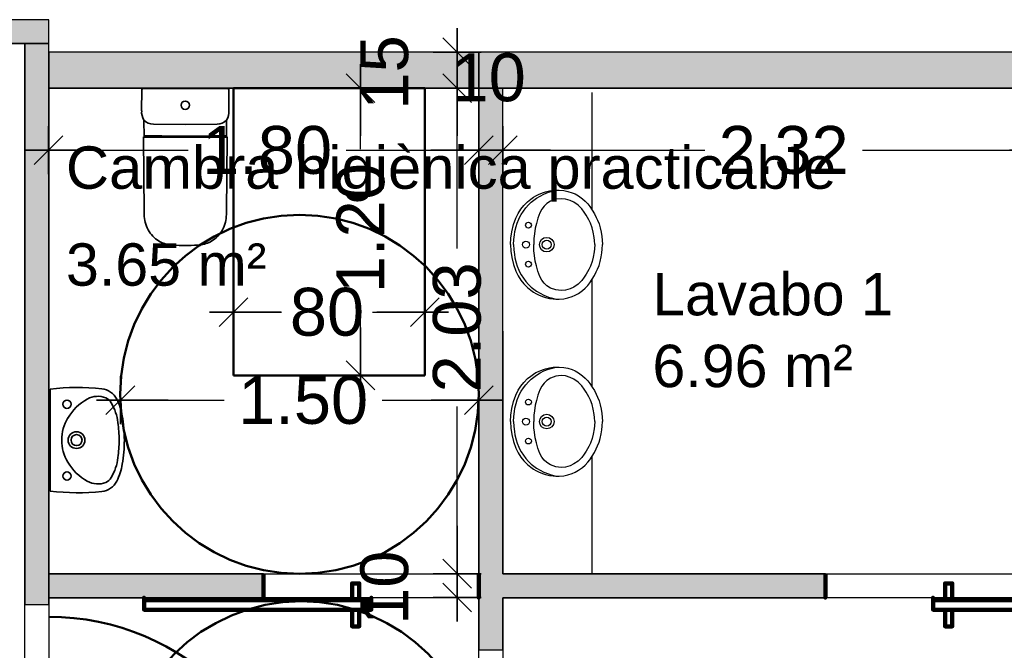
# Model space of a CAD drawing. Header units: metres. Extents: x -1 to 444, y -6 to 31.
# Tile 13 of 76: x 401.34 to 405.45, y 25.73 to 28.36. Entities that reach past the tile are written whole.
import ezdxf

# ---------------------------------------------------------------- set-up
doc = ezdxf.new("R2010")
doc.units = ezdxf.units.M
doc.header["$PDMODE"] = 65
doc.linetypes.add('CONTINUA', pattern=[0])
doc.linetypes.add('VERDECKT', pattern=[9.525, 6.35, -3.175])
for name, color, linetype, lineweight in [('3D PA MURS', 7, 'CONTINUA', 25), ('3D PA MURS NOUS', 7, 'CONTINUA', 25), ('PA COTES', 7, 'CONTINUA', 25), ('PA ESCALES 2D', 7, 'CONTINUA', 25), ('PA LOCALS', 7, 'CONTINUA', 25), ('PA MOBLES', 7, 'CONTINUA', 25)]:
    doc.layers.add(name, color=color, linetype=linetype, lineweight=lineweight)
doc.styles.add('ARIAL', font='arial.ttf')
doc.dimstyles.new('DIMSTYLE_11', dxfattribs={"dimtxt": 0.2, "dimasz": 0.2, "dimexe": 0, "dimexo": 1e-06, "dimgap": 0.1, "dimtad": 0, "dimdec": 0, "dimlfac": 100, "dimrnd": 1, "dimzin": 4, "dimdsep": 46, "dimtxsty": 'ARIAL', "dimblk1": 'ALL_ML_STRICH', "dimblk2": 'ALL_ML_STRICH', "dimsah": 1, "dimcen": 0, "dimse1": 1, "dimse2": 1, "dimclrd": 2, "dimclre": 2, "dimclrt": 2, "dimadec": 0, "dimazin": 0, "dimtfac": 1, "dimtdec": 0, "dimtix": 1, "dimtmove": 2, "dimatfit": 3, "dimfxl": 0, "dimtzin": 0, "dimlwd": 0, "dimlwe": 35, "dimarcsym": 0})
doc.dimstyles.new('DIMSTYLE_6', dxfattribs={"dimtxt": 0.2, "dimasz": 0.2, "dimexe": 0, "dimexo": 1e-06, "dimgap": 0.1, "dimtad": 0, "dimrnd": 0.01, "dimzin": 4, "dimdsep": 46, "dimtxsty": 'ARIAL', "dimblk1": 'ALL_ML_STRICH', "dimblk2": 'ALL_ML_STRICH', "dimsah": 1, "dimcen": 0, "dimse1": 1, "dimse2": 1, "dimclrd": 2, "dimclre": 2, "dimclrt": 2, "dimadec": 0, "dimazin": 0, "dimtfac": 1, "dimtdec": 0, "dimtix": 1, "dimtmove": 2, "dimatfit": 3, "dimfxl": 0, "dimtzin": 0, "dimlwd": 0, "dimlwe": 35, "dimarcsym": 0})
doc.dimstyles.new('DIMSTYLE_8', dxfattribs={"dimtxt": 0.2, "dimasz": 0.2, "dimexe": 0, "dimexo": 1e-06, "dimgap": 0.1, "dimtad": 2, "dimdec": 0, "dimlfac": 100, "dimrnd": 1, "dimzin": 4, "dimdsep": 46, "dimtxsty": 'ARIAL', "dimblk1": 'ALL_ML_STRICH', "dimblk2": 'ALL_ML_STRICH', "dimsah": 1, "dimcen": 0, "dimse1": 1, "dimse2": 1, "dimclrd": 2, "dimclre": 2, "dimclrt": 2, "dimadec": 0, "dimazin": 0, "dimtfac": 1, "dimtdec": 0, "dimtix": 1, "dimtmove": 2, "dimatfit": 3, "dimfxl": 0, "dimtvp": 1.2, "dimtzin": 0, "dimlwd": 0, "dimlwe": 35, "dimarcsym": 0})

# ---------------------------------------------------------------- blocks, each defined once
blk = doc.blocks.new('OBJETO_COMPLEJO_1')
at = {"layer": '3D PA MURS NOUS', "lineweight": 35, "transparency": 33554687}
for p, q in [((401.8474, 28.0704), (401.847, 27.9833)), ((402.2118, 27.9833), (402.2114, 28.0704)), ((401.8566, 27.9447), (401.8571, 27.8752)), ((402.2017, 27.8752), (402.2022, 27.9447)), ((401.8543, 27.873), (401.8572, 27.5586)), ((402.2015, 27.5586), (402.2044, 27.873)), ((402.0183, 27.4212), (402.0294, 27.4213)), ((402.0294, 27.4213), (402.0404, 27.4212))]:
    blk.add_line(p, q, dxfattribs=at)
blk.add_lwpolyline([(402.2054, 28.0764), (402.0294, 28.0764), (402.0294, 28.0764), (402.0294, 28.0764), (401.8534, 28.0764)], dxfattribs=at)
for centre, radius, start, end in [((401.8534, 28.0704), 0.006, 89.9956, 179.6868), ((402.2054, 28.0704), 0.006, 0.3132, 90.0044), ((401.9084, 27.978), 0.0616, 175.0868, 212.7316), ((402.1504, 27.978), 0.0616, 327.2684, 4.9132), ((401.8559, 27.873), 0.00159, 101.7955, 180.4004), ((401.8554, 27.8792), 0.00468, 272.139, 282.1043), ((401.8559, 27.876), 0.0014, 291.5043, 325.5038), ((402.2029, 27.876), 0.0014, 214.4962, 248.4957), ((402.2033, 27.8792), 0.00468, 257.8957, 267.861), ((402.2028, 27.873), 0.00159, 359.5996, 78.2045), ((402.009, 27.5547), 0.1518, 178.5373, 203.589), ((402.0498, 27.5547), 0.1518, 336.411, 1.4627), ((401.9849, 27.5474), 0.1269, 204.9077, 234.8794), ((402.0738, 27.5474), 0.1269, 305.1206, 335.0923), ((401.979, 27.5423), 0.1193, 235.8185, 262.3668), ((402.0798, 27.5423), 0.1193, 277.6332, 304.1815), ((402.0105, 27.8083), 0.3872, 262.9661, 271.1498), ((402.0482, 27.8083), 0.3872, 268.8502, 277.0339)]:
    blk.add_arc(centre, radius, start, end, dxfattribs=at)
blk = doc.blocks.new('ALL_ML_STRICH')
at = {"color": 0, "linetype": 'ByBlock', "lineweight": -2}
for p, q in [((0, -0.5), (0, 0.5)), ((-0.3, -0.3), (0.3, 0.3)), ((-1, 0), (0.5, 0))]:
    blk.add_line(p, q, dxfattribs=at)
blk = doc.blocks.new('*D52')
at = {"layer": 'DEFPOINTS', "color": 2, "linetype": 'CONTINUA', "lineweight": 35, "transparency": 33554687}
for p in [(401.7578, 27.2179), (401.7578, 26.7741), (403.2571, 26.7797)]:
    blk.add_point(p, dxfattribs=at)
at = {"layer": 'PA COTES', "color": 2, "linetype": 'CONTINUA', "lineweight": -2, "transparency": 33554687}
for p, q in [((401.7578, 26.7741), (402.1923, 26.7741)), ((402.8523, 26.7741), (403.2571, 26.7741))]:
    blk.add_line(p, q, dxfattribs=at)
at = {"layer": 'PA COTES', "color": 2, "linetype": 'CONTINUA', "lineweight": 35, "transparency": 33554687, "xscale": 0.2, "yscale": 0.2, "zscale": 0.2, "rotation": 180}
blk.add_blockref('ALL_ML_STRICH', (401.7578, 26.7741), dxfattribs=at)
at = {"layer": 'PA COTES', "color": 2, "linetype": 'CONTINUA', "lineweight": 35, "transparency": 33554687, "xscale": 0.2, "yscale": 0.2, "zscale": 0.2}
blk.add_blockref('ALL_ML_STRICH', (403.2571, 26.7741), dxfattribs=at)
at = {"layer": 'PA COTES', "color": 2, "linetype": 'CONTINUA', "lineweight": 35, "transparency": 33554687, "insert": (402.5223, 26.7741), "char_height": 0.2, "width": 0.8, "attachment_point": 5, "style": 'ARIAL'}
blk.add_mtext('\\A1;{\\A1;{1.50\\H0.132000;\\S^ ;}}', dxfattribs=at)
blk = doc.blocks.new('*D54')
at = {"layer": 'DEFPOINTS', "color": 2, "linetype": 'CONTINUA', "lineweight": 35, "transparency": 33554687}
for p in [(402.2308, 27.1425), (403.0308, 27.1686), (402.2308, 27.0902)]:
    blk.add_point(p, dxfattribs=at)
at = {"layer": 'PA COTES', "color": 2, "linetype": 'CONTINUA', "lineweight": -2, "transparency": 33554687}
for p, q in [((402.2308, 27.1425), (402.4321, 27.1425)), ((402.8121, 27.1425), (403.0308, 27.1425))]:
    blk.add_line(p, q, dxfattribs=at)
at = {"layer": 'PA COTES', "color": 2, "linetype": 'CONTINUA', "lineweight": 35, "transparency": 33554687, "xscale": 0.2, "yscale": 0.2, "zscale": 0.2, "rotation": 180}
blk.add_blockref('ALL_ML_STRICH', (402.2308, 27.1425), dxfattribs=at)
at = {"layer": 'PA COTES', "color": 2, "linetype": 'CONTINUA', "lineweight": 35, "transparency": 33554687, "xscale": 0.2, "yscale": 0.2, "zscale": 0.2}
blk.add_blockref('ALL_ML_STRICH', (403.0308, 27.1425), dxfattribs=at)
at = {"layer": 'PA COTES', "color": 2, "linetype": 'CONTINUA', "lineweight": 35, "transparency": 33554687, "insert": (402.6221, 27.1425), "char_height": 0.2, "width": 0.4, "attachment_point": 5, "style": 'ARIAL'}
blk.add_mtext('\\A1;{80}', dxfattribs=at)
blk = doc.blocks.new('*D55')
at = {"layer": 'DEFPOINTS', "color": 2, "linetype": 'CONTINUA', "lineweight": 35, "transparency": 33554687}
for p in [(402.6062, 26.0496), (402.6062, 25.9496), (403.1664, 25.9496)]:
    blk.add_point(p, dxfattribs=at)
at = {"layer": 'PA COTES', "color": 2, "linetype": 'CONTINUA', "lineweight": -2, "transparency": 33554687}
blk.add_line((403.1664, 25.9496), (403.1664, 26.0496), dxfattribs=at)
at = {"layer": 'PA COTES', "color": 2, "linetype": 'CONTINUA', "lineweight": 35, "transparency": 33554687, "xscale": 0.2, "yscale": 0.2, "zscale": 0.2}
for p, rotation in [((403.1664, 25.9496), 270), ((403.1664, 26.0496), 90)]:
    blk.add_blockref('ALL_ML_STRICH', p, dxfattribs=dict(at, rotation=rotation))
at = {"layer": 'PA COTES', "color": 2, "linetype": 'CONTINUA', "lineweight": 35, "transparency": 33554687, "insert": (402.863, 25.9909), "char_height": 0.2, "width": 0.4, "attachment_point": 5, "rotation": 90, "style": 'ARIAL'}
blk.add_mtext('\\A1;{10}', dxfattribs=at)
blk = doc.blocks.new('*D56')
at = {"layer": 'DEFPOINTS', "color": 2, "linetype": 'CONTINUA', "lineweight": 35, "transparency": 33554687}
for p in [(403.4571, 28.0782), (402.6062, 26.0496), (403.1664, 26.0496)]:
    blk.add_point(p, dxfattribs=at)
at = {"layer": 'PA COTES', "color": 2, "linetype": 'CONTINUA', "lineweight": -2, "transparency": 33554687}
for p, q in [((403.1664, 27.4084), (403.1664, 28.0782)), ((403.1664, 26.0496), (403.1664, 26.7484))]:
    blk.add_line(p, q, dxfattribs=at)
at = {"layer": 'PA COTES', "color": 2, "linetype": 'CONTINUA', "lineweight": 35, "transparency": 33554687, "xscale": 0.2, "yscale": 0.2, "zscale": 0.2}
for p, rotation in [((403.1664, 28.0782), 90), ((403.1664, 26.0496), 270)]:
    blk.add_blockref('ALL_ML_STRICH', p, dxfattribs=dict(at, rotation=rotation))
at = {"layer": 'PA COTES', "color": 2, "linetype": 'CONTINUA', "lineweight": 35, "transparency": 33554687, "insert": (403.1664, 27.0784), "char_height": 0.2, "width": 0.8, "attachment_point": 5, "rotation": 90, "style": 'ARIAL'}
blk.add_mtext('\\A1;{\\A1;{2.03\\H0.132000;\\S^ ;}}', dxfattribs=at)
blk = doc.blocks.new('*D57')
at = {"layer": 'DEFPOINTS', "color": 2, "linetype": 'CONTINUA', "lineweight": 35, "transparency": 33554687}
for p in [(403.1835, 28.2282), (403.1664, 28.0782), (403.4571, 28.0782)]:
    blk.add_point(p, dxfattribs=at)
at = {"layer": 'PA COTES', "color": 2, "linetype": 'CONTINUA', "lineweight": -2, "transparency": 33554687}
blk.add_line((403.1664, 28.0782), (403.1664, 28.2282), dxfattribs=at)
at = {"layer": 'PA COTES', "color": 2, "linetype": 'CONTINUA', "lineweight": 35, "transparency": 33554687, "xscale": 0.2, "yscale": 0.2, "zscale": 0.2}
for p, rotation in [((403.1664, 28.2282), 90), ((403.1664, 28.0782), 270)]:
    blk.add_blockref('ALL_ML_STRICH', p, dxfattribs=dict(at, rotation=rotation))
at = {"layer": 'PA COTES', "color": 2, "linetype": 'CONTINUA', "lineweight": 35, "transparency": 33554687, "insert": (402.863, 28.1435), "char_height": 0.2, "width": 0.4, "attachment_point": 5, "rotation": 90, "style": 'ARIAL'}
blk.add_mtext('\\A1;{15}', dxfattribs=at)
blk = doc.blocks.new('*D58')
at = {"layer": 'DEFPOINTS', "color": 2, "linetype": 'CONTINUA', "lineweight": 35, "transparency": 33554687}
for p in [(402.9284, 28.0782), (402.7628, 26.8782), (402.8805, 26.8782)]:
    blk.add_point(p, dxfattribs=at)
at = {"layer": 'PA COTES', "color": 2, "linetype": 'CONTINUA', "lineweight": -2, "transparency": 33554687}
for p, q in [((402.7628, 27.823), (402.7628, 28.0782)), ((402.7628, 26.8782), (402.7628, 27.163))]:
    blk.add_line(p, q, dxfattribs=at)
at = {"layer": 'PA COTES', "color": 2, "linetype": 'CONTINUA', "lineweight": 35, "transparency": 33554687, "xscale": 0.2, "yscale": 0.2, "zscale": 0.2}
for p, rotation in [((402.7628, 28.0782), 90), ((402.7628, 26.8782), 270)]:
    blk.add_blockref('ALL_ML_STRICH', p, dxfattribs=dict(at, rotation=rotation))
at = {"layer": 'PA COTES', "color": 2, "linetype": 'CONTINUA', "lineweight": 35, "transparency": 33554687, "insert": (402.7628, 27.493), "char_height": 0.2, "width": 0.8, "attachment_point": 5, "rotation": 90, "style": 'ARIAL'}
blk.add_mtext('\\A1;{\\A1;{1.20\\H0.132000;\\S^ ;}}', dxfattribs=at)
blk = doc.blocks.new('*D59')
at = {"layer": 'DEFPOINTS', "color": 2, "linetype": 'CONTINUA', "lineweight": 35, "transparency": 33554687}
for p in [(401.4569, 28.2623), (401.4569, 27.8185), (403.2569, 27.6327)]:
    blk.add_point(p, dxfattribs=at)
at = {"layer": 'PA COTES', "color": 2, "linetype": 'CONTINUA', "lineweight": -2, "transparency": 33554687}
for p, q in [((401.4569, 27.8185), (402.0417, 27.8185)), ((402.7017, 27.8185), (403.2569, 27.8185))]:
    blk.add_line(p, q, dxfattribs=at)
at = {"layer": 'PA COTES', "color": 2, "linetype": 'CONTINUA', "lineweight": 35, "transparency": 33554687, "xscale": 0.2, "yscale": 0.2, "zscale": 0.2, "rotation": 180}
blk.add_blockref('ALL_ML_STRICH', (401.4569, 27.8185), dxfattribs=at)
at = {"layer": 'PA COTES', "color": 2, "linetype": 'CONTINUA', "lineweight": 35, "transparency": 33554687, "xscale": 0.2, "yscale": 0.2, "zscale": 0.2}
blk.add_blockref('ALL_ML_STRICH', (403.2569, 27.8185), dxfattribs=at)
at = {"layer": 'PA COTES', "color": 2, "linetype": 'CONTINUA', "lineweight": 35, "transparency": 33554687, "insert": (402.3717, 27.8185), "char_height": 0.2, "width": 0.8, "attachment_point": 5, "style": 'ARIAL'}
blk.add_mtext('\\A1;{\\A1;{1.80\\H0.132000;\\S^ ;}}', dxfattribs=at)
blk = doc.blocks.new('*D60')
at = {"layer": 'DEFPOINTS', "color": 2, "linetype": 'CONTINUA', "lineweight": 35, "transparency": 33554687}
for p in [(403.3571, 28.0782), (403.2569, 27.8185), (403.2569, 27.6327)]:
    blk.add_point(p, dxfattribs=at)
at = {"layer": 'PA COTES', "color": 2, "linetype": 'CONTINUA', "lineweight": -2, "transparency": 33554687}
blk.add_line((403.2569, 27.8185), (403.3571, 27.8185), dxfattribs=at)
at = {"layer": 'PA COTES', "color": 2, "linetype": 'CONTINUA', "lineweight": 35, "transparency": 33554687, "xscale": 0.2, "yscale": 0.2, "zscale": 0.2, "rotation": 180}
blk.add_blockref('ALL_ML_STRICH', (403.2569, 27.8185), dxfattribs=at)
at = {"layer": 'PA COTES', "color": 2, "linetype": 'CONTINUA', "lineweight": 35, "transparency": 33554687, "xscale": 0.2, "yscale": 0.2, "zscale": 0.2}
blk.add_blockref('ALL_ML_STRICH', (403.3571, 27.8185), dxfattribs=at)
at = {"layer": 'PA COTES', "color": 2, "linetype": 'CONTINUA', "lineweight": 35, "transparency": 33554687, "insert": (403.2983, 28.1219), "char_height": 0.2, "width": 0.4, "attachment_point": 5, "style": 'ARIAL'}
blk.add_mtext('\\A1;{10}', dxfattribs=at)
blk = doc.blocks.new('*D61')
at = {"layer": 'DEFPOINTS', "color": 2, "linetype": 'CONTINUA', "lineweight": 35, "transparency": 33554687}
for p in [(403.3571, 28.0782), (405.6759, 28.0782), (403.3571, 27.8185)]:
    blk.add_point(p, dxfattribs=at)
at = {"layer": 'PA COTES', "color": 2, "linetype": 'CONTINUA', "lineweight": -2, "transparency": 33554687}
for p, q in [((403.3571, 27.8185), (404.202, 27.8185)), ((404.862, 27.8185), (405.6759, 27.8185))]:
    blk.add_line(p, q, dxfattribs=at)
at = {"layer": 'PA COTES', "color": 2, "linetype": 'CONTINUA', "lineweight": 35, "transparency": 33554687, "xscale": 0.2, "yscale": 0.2, "zscale": 0.2, "rotation": 180}
blk.add_blockref('ALL_ML_STRICH', (403.3571, 27.8185), dxfattribs=at)
at = {"layer": 'PA COTES', "color": 2, "linetype": 'CONTINUA', "lineweight": 35, "transparency": 33554687, "xscale": 0.2, "yscale": 0.2, "zscale": 0.2}
blk.add_blockref('ALL_ML_STRICH', (405.6759, 27.8185), dxfattribs=at)
at = {"layer": 'PA COTES', "color": 2, "linetype": 'CONTINUA', "lineweight": 35, "transparency": 33554687, "insert": (404.532, 27.8185), "char_height": 0.2, "width": 0.8, "attachment_point": 5, "style": 'ARIAL'}
blk.add_mtext('\\A1;{\\A1;{2.32\\H0.132000;\\S^ ;}}', dxfattribs=at)

msp = doc.modelspace()

# ---------------------------------------------------------------- hatches: boundary and pattern name
at = {"layer": '3D PA MURS', "linetype": 'CONTINUA', "lineweight": 18, "true_color": 0xa0a0a0, "transparency": 33554687}
for points in [[(401.4587, 28.3639), (400.7584, 28.3639), (400.7386, 28.2639), (401.4587, 28.2639)], [(401.4587, 25.9195), (401.4587, 28.2639), (401.3587, 28.2639), (401.3587, 25.9195)], [(405.7759, 28.2282), (403.2571, 28.2282), (403.2571, 28.0782), (405.6759, 28.0782), (405.6759, 28.0801), (405.7759, 28.0801)], [(403.3571, 25.7296), (403.3571, 28.0782), (403.2571, 28.0782), (403.2571, 25.7296)], [(403.3571, 25.9491), (404.7069, 25.9491), (404.7069, 26.0491), (403.3571, 26.0491)]]:
    msp.add_hatch(color=253, dxfattribs=at).paths.add_polyline_path(points)
at = {"layer": '3D PA MURS NOUS', "linetype": 'CONTINUA', "lineweight": 18, "transparency": 33554687}
for color, points in [(220, [(403.2571, 28.2282), (401.4587, 28.2282), (401.4587, 28.0782), (403.2571, 28.0782)]), (2, [(401.4587, 25.9491), (402.3571, 25.9491), (402.3571, 26.0491), (401.4587, 26.0491)])]:
    msp.add_hatch(color=color, dxfattribs=at).paths.add_polyline_path(points)

# ---------------------------------------------------------------- linework, layer by layer
at = {"layer": '3D PA MURS', "color": 7, "linetype": 'CONTINUA', "lineweight": 25, "transparency": 33554687}
for p, q in [((401.4587, 28.3639), (401.0846, 28.3639)), ((401.4587, 28.2639), (401.4587, 28.3639)), ((401.0648, 28.2639), (401.3587, 28.2639)), ((401.3587, 28.2639), (401.4587, 28.2639)), ((401.4587, 28.2639), (401.3587, 28.2639)), ((401.3587, 28.2639), (401.3587, 25.9195)), ((401.4587, 25.9195), (401.4587, 28.2639)), ((405.7759, 28.2282), (403.2571, 28.2282)), ((403.2571, 28.2282), (403.2571, 28.0782)), ((403.2571, 28.0782), (403.3571, 28.0782)), ((403.3571, 28.0782), (403.2571, 28.0782)), ((403.2571, 28.0782), (403.2571, 25.7296)), ((403.3571, 28.0782), (405.6759, 28.0782)), ((403.3571, 26.0491), (403.3571, 28.0782)), ((404.7069, 26.0491), (403.3571, 26.0491)), ((404.7069, 25.9491), (404.7069, 26.0491)), ((403.3571, 25.9491), (404.7069, 25.9491)), ((403.3571, 25.7296), (403.3571, 25.9491)), ((401.4587, 25.9195), (401.3587, 25.9195)), ((401.4587, 25.9195), (401.4587, 25.8695)), ((403.3571, 25.7296), (403.2571, 25.7296))]:
    msp.add_line(p, q, dxfattribs=at)
at = {"layer": '3D PA MURS', "color": 202, "linetype": 'CONTINUA', "lineweight": 50, "transparency": 33554687}
msp.add_arc((401.4587, 24.8395), 1.03, 0, 90, dxfattribs=at)
at = {"layer": '3D PA MURS NOUS', "color": 7, "linetype": 'CONTINUA', "lineweight": 25, "transparency": 33554687}
for p, q in [((403.2571, 28.2282), (401.4587, 28.2282)), ((401.4587, 28.2282), (401.4587, 28.0782)), ((403.2571, 28.0782), (403.2571, 28.2282)), ((401.4587, 28.0782), (403.2571, 28.0782)), ((402.3571, 26.0491), (401.4587, 26.0491)), ((401.4587, 26.0491), (401.4587, 25.9491)), ((402.3571, 26.0491), (402.3571, 25.9491)), ((401.4587, 25.9491), (402.3571, 25.9491))]:
    msp.add_line(p, q, dxfattribs=at)
at = {"layer": '3D PA MURS NOUS', "lineweight": 35, "transparency": 33554687}
for p, q in [((401.8964, 27.928), (402.0294, 27.9268)), ((402.1623, 27.928), (402.0294, 27.9268)), ((401.8591, 27.8786), (401.9056, 27.8786)), ((401.9074, 27.8746), (401.9074, 27.8786)), ((401.9074, 27.8786), (401.9314, 27.8786)), ((401.9314, 27.8786), (401.9314, 27.8775)), ((402.1514, 27.8786), (402.1274, 27.8786)), ((402.1274, 27.8786), (402.1274, 27.8775)), ((402.1514, 27.8746), (402.1514, 27.8786)), ((402.1997, 27.8786), (402.1532, 27.8786)), ((401.8543, 27.873), (401.8547, 27.8726)), ((401.8547, 27.8726), (402.2041, 27.8726)), ((401.8576, 27.8761), (401.8576, 27.8771)), ((401.9066, 27.8776), (401.9066, 27.8746)), ((401.9066, 27.8746), (401.9074, 27.8746)), ((401.9327, 27.8768), (402.0294, 27.8768)), ((402.1261, 27.8768), (402.0294, 27.8768)), ((402.1522, 27.8746), (402.1514, 27.8746)), ((402.1522, 27.8776), (402.1522, 27.8746)), ((402.2012, 27.8761), (402.2012, 27.8771)), ((402.2041, 27.8726), (402.2044, 27.873))]:
    msp.add_line(p, q, dxfattribs=at)
at = {"layer": '3D PA MURS NOUS', "color": 2, "linetype": 'CONTINUA', "lineweight": 35, "transparency": 33554687}
for q in [(401.4646, 26.8206), (401.4646, 26.3946)]:
    msp.add_line((401.4646, 26.6076), q, dxfattribs=at)
at = {"layer": '3D PA MURS NOUS', "color": 240, "linetype": 'CONTINUA', "lineweight": 140, "transparency": 33554687}
for points in [[(402.3571, 26.0491), (402.3571, 25.9991), (402.3571, 25.9491), (402.3571, 25.9991), (402.3571, 26.0491)], [(403.2571, 26.0491), (403.2571, 25.9991), (403.2571, 25.9491), (403.2571, 25.9991), (403.2571, 26.0491)], [(404.7069, 26.0491), (404.7069, 25.9991), (404.7069, 25.9491), (404.7069, 25.9991), (404.7069, 26.0491)], [(402.7571, 25.9391), (402.7271, 25.9391), (402.7271, 26.0091), (402.7571, 26.0091), (402.7571, 25.9391)], [(405.2069, 25.9391), (405.2369, 25.9391), (405.2369, 26.0091), (405.2069, 26.0091), (405.2069, 25.9391)], [(402.8071, 25.9391), (401.8571, 25.9391), (401.8571, 25.9491), (401.8571, 25.8991), (402.8071, 25.8991), (402.8071, 25.9491), (402.8071, 25.9391)], [(405.1569, 25.9391), (406.1069, 25.9391), (406.1069, 25.9491), (406.1069, 25.8991), (405.1569, 25.8991), (405.1569, 25.9491), (405.1569, 25.9391)], [(402.7571, 25.8991), (402.7271, 25.8991), (402.7271, 25.8291), (402.7571, 25.8291), (402.7571, 25.8991)], [(405.2069, 25.8991), (405.2369, 25.8991), (405.2369, 25.8291), (405.2069, 25.8291), (405.2069, 25.8991)]]:
    msp.add_lwpolyline(points, close=True, dxfattribs=at)
at = {"layer": '3D PA MURS NOUS', "lineweight": 35, "transparency": 33554687}
msp.add_circle((402.0294, 28.0064), 0.0175, dxfattribs=at)
at = {"layer": '3D PA MURS NOUS', "color": 2, "linetype": 'CONTINUA', "lineweight": 35, "transparency": 33554687}
for centre in [(401.5346, 26.7576), (401.5346, 26.4576)]:
    msp.add_circle(centre, 0.0175, dxfattribs=at)
at = {"layer": '3D PA MURS NOUS', "lineweight": 35, "transparency": 33554687}
for centre, radius, start, end in [((401.8928, 27.9753), 0.0475, 220.1892, 274.3832), ((402.1659, 27.9753), 0.0475, 265.6168, 319.8108), ((401.86, 27.8762), 0.00253, 110.2602, 159.8307), ((401.9056, 27.8776), 0.001, 0.2284, 89.998), ((402.1532, 27.8776), 0.001, 90.002, 179.7716), ((402.1988, 27.8762), 0.00253, 20.1693, 69.7398), ((401.8542, 27.8774), 0.0036, 321.9501, 338.9558), ((401.9325, 27.8782), 0.00136, 211.3967, 275.8682), ((402.1262, 27.8782), 0.00136, 264.1318, 328.6033), ((402.2045, 27.8774), 0.0036, 201.0442, 218.0499)]:
    msp.add_arc(centre, radius, start, end, dxfattribs=at)
at = {"layer": '3D PA MURS NOUS', "color": 2, "linetype": 'CONTINUA', "lineweight": 35, "transparency": 33554687}
for centre, radius, start, end in [((401.5791, 25.8885), 0.9391, 83.8154, 97.0001), ((401.6716, 26.7426), 0.08, 26.6204, 83.8154), ((401.7269, 26.587), 0.22, 119.1529, 149.1161), ((401.6636, 26.7006), 0.09, 68.4643, 119.1529), ((401.6766, 26.7385), 0.05, 30.2248, 66.3753), ((401.5196, 26.6664), 0.25, 9.676, 26.6204), ((401.5297, 26.6529), 0.22, 7.2949, 30.2248), ((401.6926, 26.6076), 0.18, 149.1161, 180), ((401.1746, 26.6076), 0.6, 360, 9.676), ((401.1756, 26.6076), 0.577, 0, 7.2949), ((401.6926, 26.6076), 0.18, 180, 210.8839), ((401.5746, 26.6076), 0.035, 0, 180), ((401.5746, 26.6076), 0.035, 180, 0), ((401.5746, 26.6076), 0.023, 0, 180), ((401.5746, 26.6076), 0.023, 180, 0), ((401.1756, 26.6076), 0.577, 352.7051, 0), ((401.1746, 26.6076), 0.6, 350.324, 0), ((401.5297, 26.5622), 0.22, 329.7752, 352.7051), ((401.7269, 26.6281), 0.22, 210.8839, 240.8471), ((401.5196, 26.5487), 0.25, 333.3796, 350.324), ((401.6716, 26.4726), 0.08, 276.1846, 333.3796), ((401.6766, 26.4766), 0.05, 293.6247, 329.7752), ((401.6636, 26.5146), 0.09, 240.8471, 291.5357), ((401.5791, 27.3266), 0.9391, 262.9999, 276.1846)]:
    msp.add_arc(centre, radius, start, end, dxfattribs=at)
at = {"layer": 'PA ESCALES 2D', "color": 7, "linetype": 'CONTINUA', "lineweight": 25, "transparency": 33554687}
for p, q in [((403.7316, 27.5685), (403.7316, 28.0596)), ((403.496, 27.6286), (403.5061, 27.6338)), ((403.5061, 27.6338), (403.5232, 27.6409)), ((403.5131, 27.6274), (403.5296, 27.6357)), ((403.5232, 27.6409), (403.5359, 27.645)), ((403.5296, 27.6357), (403.5481, 27.6429)), ((403.5359, 27.645), (403.5531, 27.649)), ((403.5481, 27.6429), (403.5592, 27.6463)), ((403.5531, 27.649), (403.5679, 27.6512)), ((403.5592, 27.6463), (403.5755, 27.6502)), ((403.5679, 27.6512), (403.5793, 27.652)), ((403.5793, 27.652), (403.5933, 27.6522)), ((403.5933, 27.6522), (403.6133, 27.6503)), ((403.6133, 27.6503), (403.6297, 27.6468)), ((403.6297, 27.6468), (403.6468, 27.6413)), ((403.6468, 27.6413), (403.6594, 27.6358)), ((403.6594, 27.6358), (403.6743, 27.6276)), ((403.4449, 27.5878), (403.4606, 27.6035)), ((403.4541, 27.5784), (403.4648, 27.5903)), ((403.4606, 27.6035), (403.4741, 27.6146)), ((403.4648, 27.5903), (403.4764, 27.6014)), ((403.4741, 27.6146), (403.4858, 27.6226)), ((403.4764, 27.6014), (403.4986, 27.6185)), ((403.4858, 27.6226), (403.496, 27.6286)), ((403.4986, 27.6185), (403.5131, 27.6274)), ((403.5421, 27.5957), (403.5305, 27.5853)), ((403.5574, 27.6054), (403.5421, 27.5957)), ((403.5796, 27.6136), (403.5574, 27.6054)), ((403.6008, 27.6162), (403.5796, 27.6136)), ((403.6195, 27.6147), (403.6008, 27.6162)), ((403.6397, 27.6089), (403.6195, 27.6147)), ((403.6551, 27.6011), (403.6397, 27.6089)), ((403.6722, 27.5889), (403.6551, 27.6011)), ((403.6743, 27.6276), (403.6912, 27.6155)), ((403.6912, 27.6155), (403.7019, 27.6059)), ((403.7019, 27.6059), (403.7127, 27.5943)), ((403.7127, 27.5943), (403.7213, 27.5835)), ((403.4115, 27.5346), (403.4214, 27.5548)), ((403.4214, 27.5548), (403.4324, 27.5721)), ((403.4291, 27.5409), (403.4345, 27.5506)), ((403.4324, 27.5721), (403.4449, 27.5878)), ((403.4345, 27.5506), (403.4436, 27.5647)), ((403.4436, 27.5647), (403.4541, 27.5784)), ((403.5118, 27.5571), (403.5038, 27.5347)), ((403.5202, 27.5724), (403.5118, 27.5571)), ((403.5305, 27.5853), (403.5202, 27.5724)), ((403.6875, 27.5737), (403.6722, 27.5889)), ((403.6979, 27.5602), (403.6875, 27.5737)), ((403.7064, 27.5475), (403.6979, 27.5602)), ((403.7213, 27.5835), (403.7317, 27.5685)), ((403.7317, 27.5685), (403.7407, 27.5534)), ((403.7407, 27.5534), (403.7485, 27.5382)), ((403.3945, 27.4782), (403.4018, 27.5077)), ((403.4018, 27.5077), (403.4115, 27.5346)), ((403.4131, 27.5001), (403.4178, 27.5146)), ((403.4178, 27.5146), (403.4244, 27.5312)), ((403.4244, 27.5312), (403.4291, 27.5409)), ((403.4976, 27.5126), (403.4932, 27.4926)), ((403.5038, 27.5347), (403.4976, 27.5126)), ((403.7171, 27.5283), (403.7064, 27.5475)), ((403.7238, 27.5137), (403.7171, 27.5283)), ((403.7306, 27.4951), (403.7238, 27.5137)), ((403.7485, 27.5382), (403.7539, 27.5259)), ((403.7539, 27.5259), (403.7597, 27.5107)), ((403.7597, 27.5107), (403.7646, 27.4947)), ((403.3907, 27.4517), (403.3945, 27.4782)), ((403.4056, 27.4657), (403.4081, 27.4795)), ((403.4081, 27.4795), (403.4131, 27.5001)), ((403.4895, 27.4689), (403.4877, 27.4504)), ((403.4932, 27.4926), (403.4895, 27.4689)), ((403.7357, 27.4761), (403.7306, 27.4951)), ((403.7396, 27.4542), (403.7357, 27.4761)), ((403.7646, 27.4947), (403.7691, 27.4757)), ((403.7691, 27.4757), (403.772, 27.4583)), ((403.3894, 27.4242), (403.3907, 27.4517)), ((403.4024, 27.4242), (403.4032, 27.4454)), ((403.4032, 27.4454), (403.4056, 27.4657)), ((403.4877, 27.4504), (403.4867, 27.4242)), ((403.7409, 27.4416), (403.7396, 27.4542)), ((403.7416, 27.4242), (403.7409, 27.4416)), ((403.772, 27.4583), (403.7735, 27.443)), ((403.7735, 27.443), (403.7742, 27.4242)), ((403.3894, 27.4242), (403.3907, 27.3967)), ((403.3907, 27.3967), (403.3945, 27.3701)), ((403.4024, 27.4242), (403.4032, 27.4029)), ((403.4032, 27.4029), (403.4056, 27.3827)), ((403.4877, 27.398), (403.4867, 27.4242)), ((403.4895, 27.3794), (403.4877, 27.398)), ((403.7396, 27.3941), (403.7357, 27.3723)), ((403.7409, 27.4068), (403.7396, 27.3941)), ((403.7416, 27.4242), (403.7409, 27.4068)), ((403.7691, 27.3727), (403.772, 27.3901)), ((403.772, 27.3901), (403.7735, 27.4053)), ((403.7735, 27.4053), (403.7742, 27.4242)), ((403.3945, 27.3701), (403.4018, 27.3406)), ((403.4056, 27.3827), (403.4081, 27.3688)), ((403.4081, 27.3688), (403.4131, 27.3483)), ((403.4131, 27.3483), (403.4178, 27.3338)), ((403.4932, 27.3558), (403.4895, 27.3794)), ((403.4976, 27.3357), (403.4932, 27.3558)), ((403.7306, 27.3533), (403.7238, 27.3347)), ((403.7357, 27.3723), (403.7306, 27.3533)), ((403.7597, 27.3377), (403.7646, 27.3537)), ((403.7646, 27.3537), (403.7691, 27.3727)), ((403.4018, 27.3406), (403.4115, 27.3137)), ((403.4115, 27.3137), (403.4214, 27.2936)), ((403.4178, 27.3338), (403.4244, 27.3171)), ((403.4244, 27.3171), (403.4291, 27.3075)), ((403.4291, 27.3075), (403.4345, 27.2977)), ((403.5038, 27.3137), (403.4976, 27.3357)), ((403.5118, 27.2913), (403.5038, 27.3137)), ((403.7171, 27.3201), (403.7064, 27.3009)), ((403.7238, 27.3347), (403.7171, 27.3201)), ((403.7407, 27.295), (403.7485, 27.3101)), ((403.7485, 27.3101), (403.7539, 27.3224)), ((403.7539, 27.3224), (403.7597, 27.3377)), ((403.4214, 27.2936), (403.4324, 27.2762)), ((403.4324, 27.2762), (403.4449, 27.2605)), ((403.4345, 27.2977), (403.4436, 27.2837)), ((403.4436, 27.2837), (403.4541, 27.27)), ((403.4449, 27.2605), (403.4606, 27.2448)), ((403.4541, 27.27), (403.4648, 27.258)), ((403.5202, 27.276), (403.5118, 27.2913)), ((403.5305, 27.2631), (403.5202, 27.276)), ((403.5421, 27.2526), (403.5305, 27.2631)), ((403.6875, 27.2747), (403.6722, 27.2594)), ((403.6979, 27.2881), (403.6875, 27.2747)), ((403.7064, 27.3009), (403.6979, 27.2881)), ((403.7127, 27.2541), (403.7213, 27.2649)), ((403.7213, 27.2649), (403.7317, 27.2799)), ((403.7316, 26.8293), (403.7316, 27.2798)), ((403.7317, 27.2799), (403.7407, 27.295)), ((403.4606, 27.2448), (403.4741, 27.2338)), ((403.4648, 27.258), (403.4764, 27.2469)), ((403.4741, 27.2338), (403.4858, 27.2258)), ((403.4764, 27.2469), (403.4986, 27.2299)), ((403.4858, 27.2258), (403.496, 27.2197)), ((403.496, 27.2197), (403.5061, 27.2146)), ((403.4986, 27.2299), (403.5131, 27.221)), ((403.5131, 27.221), (403.5296, 27.2127)), ((403.5574, 27.2429), (403.5421, 27.2526)), ((403.5796, 27.2348), (403.5574, 27.2429)), ((403.6008, 27.2321), (403.5796, 27.2348)), ((403.6195, 27.2336), (403.6008, 27.2321)), ((403.6397, 27.2394), (403.6195, 27.2336)), ((403.6551, 27.2472), (403.6397, 27.2394)), ((403.6722, 27.2594), (403.6551, 27.2472)), ((403.6594, 27.2125), (403.6743, 27.2207)), ((403.6743, 27.2207), (403.6912, 27.2328)), ((403.6912, 27.2328), (403.7019, 27.2424)), ((403.7019, 27.2424), (403.7127, 27.2541)), ((403.5061, 27.2146), (403.5232, 27.2075)), ((403.5232, 27.2075), (403.5359, 27.2034)), ((403.5296, 27.2127), (403.5481, 27.2054)), ((403.5359, 27.2034), (403.5531, 27.1993)), ((403.5481, 27.2054), (403.5592, 27.202)), ((403.5531, 27.1993), (403.5679, 27.1972)), ((403.5592, 27.202), (403.5755, 27.1982)), ((403.5679, 27.1972), (403.5793, 27.1963)), ((403.5793, 27.1963), (403.5933, 27.1962)), ((403.5933, 27.1962), (403.6133, 27.1981)), ((403.6133, 27.1981), (403.6297, 27.2015)), ((403.6297, 27.2015), (403.6468, 27.2071)), ((403.6468, 27.2071), (403.6594, 27.2125)), ((403.496, 26.8895), (403.5061, 26.8946)), ((403.5061, 26.8946), (403.5232, 26.9017)), ((403.5131, 26.8882), (403.5296, 26.8965)), ((403.5232, 26.9017), (403.5359, 26.9058)), ((403.5296, 26.8965), (403.5481, 26.9037)), ((403.5359, 26.9058), (403.5531, 26.9098)), ((403.5481, 26.9037), (403.5592, 26.9072)), ((403.5531, 26.9098), (403.5679, 26.912)), ((403.5592, 26.9072), (403.5755, 26.911)), ((403.5679, 26.912), (403.5793, 26.9129)), ((403.5793, 26.9129), (403.5933, 26.913)), ((403.5933, 26.913), (403.6133, 26.9111)), ((403.6133, 26.9111), (403.6297, 26.9077)), ((403.6297, 26.9077), (403.6468, 26.9021)), ((403.6468, 26.9021), (403.6594, 26.8967)), ((403.6594, 26.8967), (403.6743, 26.8884)), ((403.4324, 26.833), (403.4449, 26.8486)), ((403.4449, 26.8486), (403.4606, 26.8644)), ((403.4541, 26.8392), (403.4648, 26.8512)), ((403.4606, 26.8644), (403.4741, 26.8754)), ((403.4648, 26.8512), (403.4764, 26.8622)), ((403.4741, 26.8754), (403.4858, 26.8834)), ((403.4764, 26.8622), (403.4986, 26.8793)), ((403.4858, 26.8834), (403.496, 26.8895)), ((403.4986, 26.8793), (403.5131, 26.8882)), ((403.5421, 26.8566), (403.5305, 26.8461)), ((403.5574, 26.8663), (403.5421, 26.8566)), ((403.5796, 26.8744), (403.5574, 26.8663)), ((403.6008, 26.877), (403.5796, 26.8744)), ((403.6195, 26.8756), (403.6008, 26.877)), ((403.6397, 26.8698), (403.6195, 26.8756)), ((403.6551, 26.862), (403.6397, 26.8698)), ((403.6722, 26.8498), (403.6551, 26.862)), ((403.6875, 26.8345), (403.6722, 26.8498)), ((403.6743, 26.8884), (403.6912, 26.8763)), ((403.6912, 26.8763), (403.7019, 26.8667)), ((403.7019, 26.8667), (403.7127, 26.8551)), ((403.7127, 26.8551), (403.7213, 26.8443)), ((403.4115, 26.7954), (403.4214, 26.8156)), ((403.4214, 26.8156), (403.4324, 26.833)), ((403.4291, 26.8017), (403.4345, 26.8115)), ((403.4345, 26.8115), (403.4436, 26.8255)), ((403.4436, 26.8255), (403.4541, 26.8392)), ((403.5118, 26.8179), (403.5038, 26.7955)), ((403.5202, 26.8332), (403.5118, 26.8179)), ((403.5305, 26.8461), (403.5202, 26.8332)), ((403.6979, 26.8211), (403.6875, 26.8345)), ((403.7064, 26.8083), (403.6979, 26.8211)), ((403.7171, 26.7891), (403.7064, 26.8083)), ((403.7213, 26.8443), (403.7317, 26.8293)), ((403.7317, 26.8293), (403.7407, 26.8142)), ((403.7407, 26.8142), (403.7485, 26.7991)), ((403.3945, 26.7391), (403.4018, 26.7686)), ((403.4018, 26.7686), (403.4115, 26.7954)), ((403.4131, 26.7609), (403.4178, 26.7754)), ((403.4178, 26.7754), (403.4244, 26.7921)), ((403.4244, 26.7921), (403.4291, 26.8017)), ((403.4976, 26.7735), (403.4932, 26.7534)), ((403.5038, 26.7955), (403.4976, 26.7735)), ((403.7238, 26.7745), (403.7171, 26.7891)), ((403.7306, 26.7559), (403.7238, 26.7745)), ((403.7485, 26.7991), (403.7539, 26.7868)), ((403.7539, 26.7868), (403.7597, 26.7715)), ((403.7597, 26.7715), (403.7646, 26.7555)), ((403.3907, 26.7125), (403.3945, 26.7391)), ((403.4032, 26.7062), (403.4056, 26.7265)), ((403.4056, 26.7265), (403.4081, 26.7404)), ((403.4081, 26.7404), (403.4131, 26.7609)), ((403.4895, 26.7297), (403.4877, 26.7112)), ((403.4932, 26.7534), (403.4895, 26.7297)), ((403.7357, 26.7369), (403.7306, 26.7559)), ((403.7396, 26.715), (403.7357, 26.7369)), ((403.7646, 26.7555), (403.7691, 26.7365)), ((403.7691, 26.7365), (403.772, 26.7191)), ((403.3894, 26.685), (403.3907, 26.7125)), ((403.3894, 26.685), (403.3907, 26.6575)), ((403.4024, 26.685), (403.4032, 26.7062)), ((403.4024, 26.685), (403.4032, 26.6638)), ((403.4877, 26.7112), (403.4867, 26.685)), ((403.4877, 26.6588), (403.4867, 26.685)), ((403.7409, 26.7024), (403.7396, 26.715)), ((403.7416, 26.685), (403.7409, 26.7024)), ((403.7416, 26.685), (403.7409, 26.6676)), ((403.772, 26.7191), (403.7735, 26.7038)), ((403.7735, 26.7038), (403.7742, 26.685)), ((403.7735, 26.6662), (403.7742, 26.685)), ((403.3907, 26.6575), (403.3945, 26.631)), ((403.4032, 26.6638), (403.4056, 26.6435)), ((403.4056, 26.6435), (403.4081, 26.6296)), ((403.4895, 26.6403), (403.4877, 26.6588)), ((403.7396, 26.655), (403.7357, 26.6331)), ((403.7409, 26.6676), (403.7396, 26.655)), ((403.7691, 26.6335), (403.772, 26.6509)), ((403.772, 26.6509), (403.7735, 26.6662)), ((403.3945, 26.631), (403.4018, 26.6014)), ((403.4018, 26.6014), (403.4115, 26.5746)), ((403.4081, 26.6296), (403.4131, 26.6091)), ((403.4131, 26.6091), (403.4178, 26.5946)), ((403.4932, 26.6166), (403.4895, 26.6403)), ((403.4976, 26.5966), (403.4932, 26.6166)), ((403.7306, 26.6141), (403.7238, 26.5955)), ((403.7357, 26.6331), (403.7306, 26.6141)), ((403.7597, 26.5985), (403.7646, 26.6145)), ((403.7646, 26.6145), (403.7691, 26.6335)), ((403.4115, 26.5746), (403.4214, 26.5544)), ((403.4178, 26.5946), (403.4244, 26.578)), ((403.4244, 26.578), (403.4291, 26.5683)), ((403.4291, 26.5683), (403.4345, 26.5586)), ((403.5038, 26.5745), (403.4976, 26.5966)), ((403.5118, 26.5521), (403.5038, 26.5745)), ((403.7064, 26.5617), (403.6979, 26.5489)), ((403.7171, 26.5809), (403.7064, 26.5617)), ((403.7238, 26.5955), (403.7171, 26.5809)), ((403.7407, 26.5558), (403.7485, 26.5709)), ((403.7485, 26.5709), (403.7539, 26.5832)), ((403.7539, 26.5832), (403.7597, 26.5985)), ((403.4214, 26.5544), (403.4324, 26.537)), ((403.4324, 26.537), (403.4449, 26.5214)), ((403.4345, 26.5586), (403.4436, 26.5445)), ((403.4436, 26.5445), (403.4541, 26.5308)), ((403.4449, 26.5214), (403.4606, 26.5057)), ((403.4541, 26.5308), (403.4648, 26.5189)), ((403.5202, 26.5368), (403.5118, 26.5521)), ((403.5305, 26.5239), (403.5202, 26.5368)), ((403.5421, 26.5135), (403.5305, 26.5239)), ((403.6722, 26.5203), (403.6551, 26.5081)), ((403.6875, 26.5355), (403.6722, 26.5203)), ((403.6979, 26.5489), (403.6875, 26.5355)), ((403.7127, 26.5149), (403.7213, 26.5257)), ((403.7213, 26.5257), (403.7317, 26.5407)), ((403.7316, 26.0496), (403.7316, 26.5407)), ((403.7317, 26.5407), (403.7407, 26.5558)), ((403.4606, 26.5057), (403.4741, 26.4946)), ((403.4648, 26.5189), (403.4764, 26.5078)), ((403.4741, 26.4946), (403.4858, 26.4866)), ((403.4764, 26.5078), (403.4986, 26.4907)), ((403.4858, 26.4866), (403.496, 26.4806)), ((403.496, 26.4806), (403.5061, 26.4754)), ((403.4986, 26.4907), (403.5131, 26.4818)), ((403.5131, 26.4818), (403.5296, 26.4735)), ((403.5574, 26.5038), (403.5421, 26.5135)), ((403.5796, 26.4956), (403.5574, 26.5038)), ((403.6008, 26.493), (403.5796, 26.4956)), ((403.6195, 26.4945), (403.6008, 26.493)), ((403.6397, 26.5003), (403.6195, 26.4945)), ((403.6551, 26.5081), (403.6397, 26.5003)), ((403.6594, 26.4734), (403.6743, 26.4816)), ((403.6743, 26.4816), (403.6912, 26.4937)), ((403.6912, 26.4937), (403.7019, 26.5033)), ((403.7019, 26.5033), (403.7127, 26.5149)), ((403.5061, 26.4754), (403.5232, 26.4683)), ((403.5232, 26.4683), (403.5359, 26.4642)), ((403.5296, 26.4735), (403.5481, 26.4663)), ((403.5359, 26.4642), (403.5531, 26.4602)), ((403.5481, 26.4663), (403.5592, 26.4629)), ((403.5531, 26.4602), (403.5679, 26.458)), ((403.5592, 26.4629), (403.5755, 26.459)), ((403.5679, 26.458), (403.5793, 26.4572)), ((403.5793, 26.4572), (403.5933, 26.457)), ((403.5933, 26.457), (403.6133, 26.4589)), ((403.6133, 26.4589), (403.6297, 26.4623)), ((403.6297, 26.4623), (403.6468, 26.4679)), ((403.6468, 26.4679), (403.6594, 26.4734))]:
    msp.add_line(p, q, dxfattribs=at)
for centre, radius in [((403.4647, 27.5056), 0.0122), ((403.4541, 27.4242), 0.0143), ((403.5413, 27.4242), 0.0305), ((403.5413, 27.4242), 0.0187), ((403.4647, 27.3427), 0.0122), ((403.4647, 26.7665), 0.0122), ((403.4541, 26.685), 0.0143), ((403.5413, 26.685), 0.0305), ((403.5413, 26.685), 0.0187), ((403.4647, 26.6036), 0.0122)]:
    msp.add_circle(centre, radius, dxfattribs=at)
at = {"layer": 'PA LOCALS', "color": 7, "linetype": 'CONTINUA', "lineweight": 25, "transparency": 33554687}
for p, q in [((401.3587, 28.2639), (401.0648, 28.2639)), ((401.3587, 23.6027), (401.3587, 28.2639)), ((401.4587, 28.0782), (401.4587, 26.0491)), ((403.2571, 28.0782), (401.4587, 28.0782)), ((403.2571, 26.0491), (403.2571, 28.0782)), ((405.6759, 28.0782), (403.3559, 28.0782)), ((403.3559, 28.0782), (403.3569, 26.0496)), ((401.4587, 26.0491), (403.2571, 26.0491)), ((403.3569, 26.0496), (405.6769, 26.0496)), ((401.4587, 25.9491), (401.4587, 23.6096)), ((403.2571, 25.9491), (401.4587, 25.9491)), ((403.2571, 23.6096), (403.2571, 25.9491)), ((410.7578, 25.9491), (403.3571, 25.9491)), ((403.3571, 25.9491), (403.3571, 23.6496))]:
    msp.add_line(p, q, dxfattribs=at)
at = {"layer": 'PA MOBLES', "color": 202, "linetype": 'VERDECKT', "lineweight": 50, "transparency": 33554687}
msp.add_lwpolyline([(403.0308, 26.8782), (403.0308, 28.0782), (402.2308, 28.0782), (402.2308, 26.8782), (403.0308, 26.8782)], close=True, dxfattribs=at)
for centre in [(402.5074, 26.7991), (402.5144, 25.1841)]:
    msp.add_circle(centre, 0.75, dxfattribs=at)

# ---------------------------------------------------------------- block references
at = {"layer": '3D PA MURS NOUS', "lineweight": 35, "transparency": 33554687}
msp.add_blockref('OBJETO_COMPLEJO_1', (0, 0), dxfattribs=at)

# ---------------------------------------------------------------- texts
at = {"layer": 'PA LOCALS', "color": 7, "linetype": 'CONTINUA', "lineweight": 25, "transparency": 33554687, "char_height": 0.177079, "attachment_point": 7, "style": 'ARIAL'}
for s, insert, width in [('\\W1.01;Cambra higiènica practicable', (401.5304, 27.6042), 3.300077), ('\\W1.00;3.65 m²', (401.5304, 27.2501), 0.929645), ('\\W0.99;Lavabo 1', (403.9831, 27.1264), 1.111791), ('\\W1.00;6.96 m²', (403.9831, 26.8264), 0.929645)]:
    msp.add_mtext(s, dxfattribs=dict(at, insert=insert, width=width))

# ---------------------------------------------------------------- dimensions: what is measured, and where the dimension line sits
at = {"layer": 'PA COTES', "color": 2, "linetype": 'CONTINUA', "lineweight": 35, "transparency": 33554687}
for base, p1, p2, dimstyle, picture, middle in [((403.1664, 28.2282), (403.4571, 28.0782), (403.1835, 28.2282), 'DIMSTYLE_8', '*D57', (402.863, 28.1435)), ((403.1664, 28.0782), (402.6062, 26.0496), (403.4571, 28.0782), 'DIMSTYLE_6', '*D56', (403.1664, 27.0784)), ((402.7628, 28.0782), (402.8805, 26.8782), (402.9284, 28.0782), 'DIMSTYLE_6', '*D58', (402.7628, 27.493)), ((403.1664, 26.0496), (402.6062, 25.9496), (402.6062, 26.0496), 'DIMSTYLE_8', '*D55', (402.863, 25.9909))]:
    dim = msp.add_linear_dim(base=base, p1=p1, p2=p2, angle=90, dimstyle=dimstyle, override={"dimpost": '<>', "dimclrd": 2, "dimclre": 2, "dimclrt": 2, "dimlwd": 0, "dimlwe": 35}, dxfattribs=at)
    dim.commit()
    dim.dimension.update_dxf_attribs({"geometry": picture, "text_midpoint": middle, "dimtype": 160})
for base, p1, p2, dimstyle, picture, middle in [((403.2569, 27.8185), (401.4569, 28.2623), (403.2569, 27.6327), 'DIMSTYLE_6', '*D59', (402.3717, 27.8185)), ((403.3571, 27.8185), (403.2569, 27.6327), (403.3571, 28.0782), 'DIMSTYLE_8', '*D60', (403.2983, 28.1219)), ((405.6759, 27.8185), (403.3571, 28.0782), (405.6759, 28.0782), 'DIMSTYLE_6', '*D61', (404.532, 27.8185)), ((403.0308, 27.1425), (402.2308, 27.0902), (403.0308, 27.1686), 'DIMSTYLE_11', '*D54', (402.6221, 27.1425)), ((403.2571, 26.7741), (401.7578, 27.2179), (403.2571, 26.7797), 'DIMSTYLE_6', '*D52', (402.5223, 26.7741))]:
    dim = msp.add_linear_dim(base=base, p1=p1, p2=p2, dimstyle=dimstyle, override={"dimpost": '<>', "dimclrd": 2, "dimclre": 2, "dimclrt": 2, "dimlwd": 0, "dimlwe": 35}, dxfattribs=at)
    dim.commit()
    dim.dimension.update_dxf_attribs({"geometry": picture, "text_midpoint": middle, "dimtype": 160})

doc.saveas('drawing.dxf')
